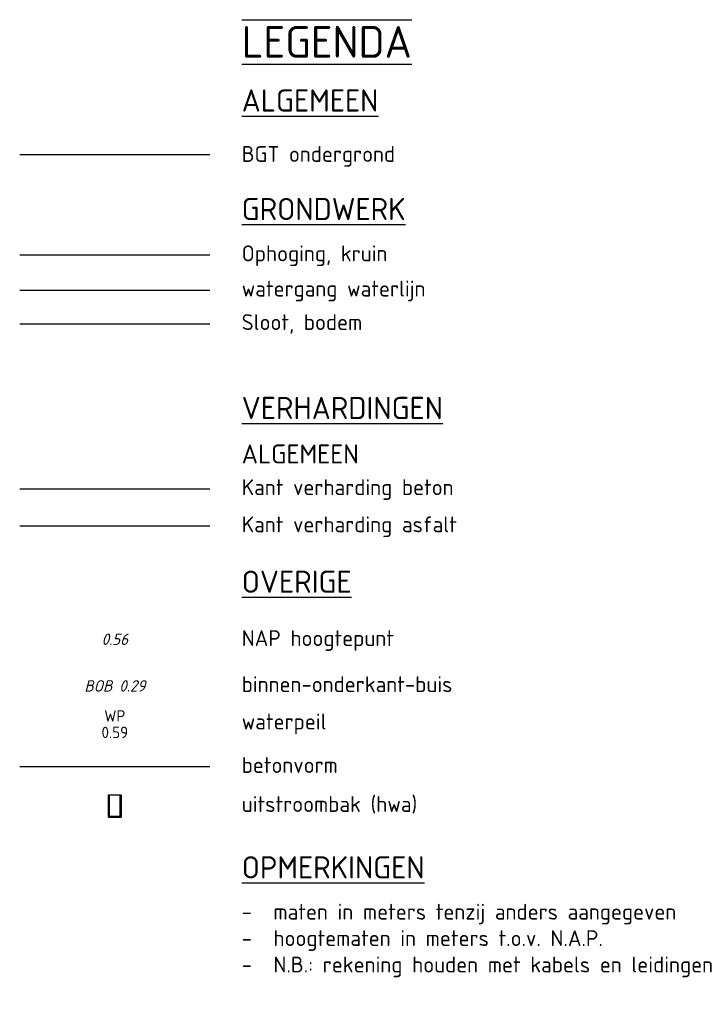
# Model space of a CAD drawing. Extents: x 115983 to 133009, y 544712 to 562000.
# Tile 26 of 46: x 129300 to 129321, y 550213 to 550244. Entities that reach past the tile are written whole.
import ezdxf

# ---------------------------------------------------------------- set-up
doc = ezdxf.new("R2010")
doc.units = 0
for name, color, linetype, lineweight in [('B-OI-RI-BOB-S', 130, 'Continuous', 25), ('B-WE-GW-OPHOGING_KRUIN-G', 3, 'Continuous', 30), ('B-WE-OG-HOOGTEPUNT-S', 7, 'Continuous', 25), ('B-WE-OG-WATER_SLOOT-GV', 120, 'Continuous', 18), ('B-WE-RI-HWA_UITSTROOMBAK-S', 150, 'Continuous', 25)]:
    doc.layers.add(name, color=color, linetype=linetype, lineweight=lineweight)
for name, color, linetype in [('B-WE-GW-WATERGANG_WATERLIJN-G', 160, 'Continuous'), ('B-WE-GW-WATERGANG_WATERPEIL-S', 140, 'Continuous'), ('B-WE-VH-KANTVERHARDING_ASFALT-G', 10, 'Continuous'), ('B-WE-VH-KANTVERHARDING_BETON-G', 10, 'Continuous'), ('B-XX-BC-BETONVORM-G', 7, 'Continuous'), ('B-XX-GW-WATERGANG_SLOOT_BODEM-G', 30, 'Continuous'), ('X-XX-AL-LEGENDA-T25', 7, 'Continuous'), ('X-XX-AL-LEGENDA-T30', 160, 'Continuous'), ('X-XX-AL-LEGENDA-T35', 50, 'Continuous'), ('X-XX-AL-LEGENDA-T50', 130, 'Continuous')]:
    doc.layers.add(name, color=color, linetype=linetype)
doc.styles.add('NLCS-ISO', font='NLCS-ISO.ttf')
doc.styles.add('NLCS-ISO-M200-T25', font='NLCS-ISO.ttf', dxfattribs={"height": 0.5})
doc.styles.add('NLCS-ISO-M200-T30', font='NLCS-ISO.ttf', dxfattribs={"height": 0.6})
doc.styles.add('NLCS-ISO-M200-T35', font='NLCS-ISO.ttf', dxfattribs={"height": 0.7})
doc.styles.add('NLCS-ISO-M200-T50', font='NLCS-ISO.ttf', dxfattribs={"height": 1})
doc.styles.add('NLCS_200_18_OBL', font='NLCS-ISO.ttf', dxfattribs={"oblique": 15, "height": 0.36})

# ---------------------------------------------------------------- blocks, each defined once
blk = doc.blocks.new('SRI-UITSTROOMBAK')
at = {"color": 7}
for p, q in [((-0.198, 0.705), (0.198, 0.705)), ((-0.198, 0), (-0.198, 0.705)), ((-0.168, 0.03), (-0.168, 0.705)), ((0.168, 0.03), (0.168, 0.705)), ((0.198, 0), (0.198, 0.705)), ((-0.198, 0), (0.198, 0)), ((-0.168, 0.03), (0.168, 0.03))]:
    blk.add_line(p, q, dxfattribs=at)
blk.add_lwpolyline([(-0.198, 0.705), (0.198, 0.705), (0.198, 0), (-0.198, 0)], close=True)

msp = doc.modelspace()

# ---------------------------------------------------------------- linework, layer by layer
at = {"layer": 'B-WE-GW-OPHOGING_KRUIN-G', "flags": 128}
for points in [[(129299.781, 550239.556), (129305.781, 550239.556)], [(129299.781, 550236.381), (129305.781, 550236.381)]]:
    msp.add_lwpolyline(points, dxfattribs=at)
at = {"layer": 'B-WE-GW-WATERGANG_WATERLIJN-G', "flags": 128}
msp.add_lwpolyline([(129299.781, 550235.269), (129305.781, 550235.269)], dxfattribs=at)
at = {"layer": 'B-WE-OG-WATER_SLOOT-GV', "color": 252}
msp.add_lwpolyline([(129299.781, 550239.556), (129305.781, 550239.556)], dxfattribs=at)
at = {"layer": 'B-WE-VH-KANTVERHARDING_ASFALT-G', "flags": 128}
msp.add_lwpolyline([(129299.781, 550227.831), (129305.781, 550227.831)], dxfattribs=at)
at = {"layer": 'B-WE-VH-KANTVERHARDING_BETON-G', "flags": 128}
msp.add_lwpolyline([(129299.781, 550229.003), (129305.781, 550229.003)], dxfattribs=at)
at = {"layer": 'B-XX-BC-BETONVORM-G', "flags": 128}
msp.add_lwpolyline([(129299.781, 550220.238), (129305.781, 550220.238)], dxfattribs=at)
at = {"layer": 'B-XX-GW-WATERGANG_SLOOT_BODEM-G', "flags": 128}
msp.add_lwpolyline([(129299.781, 550234.212), (129305.781, 550234.212)], dxfattribs=at)

# ---------------------------------------------------------------- block references
at = {"layer": 'B-WE-RI-HWA_UITSTROOMBAK-S'}
msp.add_blockref('SRI-UITSTROOMBAK', (129302.78, 550218.647), dxfattribs=at)

# ---------------------------------------------------------------- texts
at = {"layer": 'B-OI-RI-BOB-S', "linetype": 'ByBlock', "insert": (129302.781, 550222.784), "char_height": 0.36, "attachment_point": 5, "style": 'NLCS_200_18_OBL'}
msp.add_mtext('BOB 0.29', dxfattribs=at)
at = {"layer": 'B-WE-GW-WATERGANG_WATERPEIL-S', "linetype": 'ByBlock', "char_height": 0.36, "attachment_point": 5, "style": 'NLCS-ISO'}
for s, insert in [('{\\fNLCS-ISO|b0|i0|c0|p34;WP}', (129302.781, 550221.839)), ('{\\fNLCS-ISO|b0|i0|c0|p34;0.59}', (129302.781, 550221.318))]:
    msp.add_mtext(s, dxfattribs=dict(at, insert=insert))
at = {"layer": 'B-WE-OG-HOOGTEPUNT-S', "linetype": 'ByBlock', "insert": (129302.781, 550224.257), "char_height": 0.36, "attachment_point": 5, "style": 'NLCS_200_18_OBL'}
msp.add_mtext('0.56', dxfattribs=at)
at = {"layer": 'X-XX-AL-LEGENDA-T25', "char_height": 0.5, "attachment_point": 1, "style": 'NLCS-ISO-M200-T25'}
for s, width, insert in [('BGT ondergrond', 25, (129306.781, 550239.817)), ('Ophoging, kruin', 25, (129306.781, 550236.681)), ('watergang waterlijn', 25, (129306.781, 550235.569)), ('Sloot, bodem', 25, (129306.781, 550234.512)), ('Kant verharding beton', 25, (129306.781, 550229.303)), ('Kant verharding asfalt', 25, (129306.781, 550228.131)), ('NAP hoogtepunt', 25, (129306.781, 550224.542)), ('binnen-onderkant-buis', 25, (129306.781, 550223.088)), ('waterpeil', 25, (129306.781, 550221.91)), ('betonvorm', 25, (129306.781, 550220.538)), ('uitstroombak (hwa)', 25, (129306.781, 550219.307)), ('\\pxi-4,l4,t2;-^Imaten in meters tenzij anders aangegeven\\P-^Ihoogtematen in meters t.o.v. N.A.P.\\P-^IN.B.: rekening houden met kabels en leidingen', 15, (129306.781, 550215.91))]:
    msp.add_mtext_dynamic_manual_height_columns(s, width=width, gutter_width=2.5, heights=[0], dxfattribs=dict(at, insert=insert))
at = {"layer": 'X-XX-AL-LEGENDA-T30', "color": 0, "insert": (129306.781, 550230.403), "char_height": 0.6, "attachment_point": 1, "style": 'NLCS-ISO-M200-T30'}
msp.add_mtext_dynamic_manual_height_columns('ALGEMEEN', width=50, gutter_width=3, heights=[0], dxfattribs=at)
at = {"layer": 'X-XX-AL-LEGENDA-T35', "color": 0, "char_height": 0.7, "attachment_point": 1, "style": 'NLCS-ISO-M200-T35'}
for s, insert in [('{\\LALGEMEEN}', (129306.781, 550241.604)), ('{\\LGRONDWERK}', (129306.781, 550238.181)), ('{\\LVERHARDINGEN}', (129306.781, 550231.903)), ('{\\LOVERIGE}', (129306.781, 550226.422)), ('{\\LOPMERKINGEN}', (129306.781, 550217.41))]:
    msp.add_mtext_dynamic_manual_height_columns(s, width=50, gutter_width=3.5, heights=[0], dxfattribs=dict(at, insert=insert))
at = {"layer": 'X-XX-AL-LEGENDA-T50', "color": 0, "insert": (129306.781, 550243.604), "char_height": 1, "attachment_point": 1, "style": 'NLCS-ISO-M200-T50'}
msp.add_mtext_dynamic_manual_height_columns('{\\L\\OLEGENDA}', width=15, gutter_width=5, heights=[0], dxfattribs=at)

doc.saveas('drawing.dxf')
